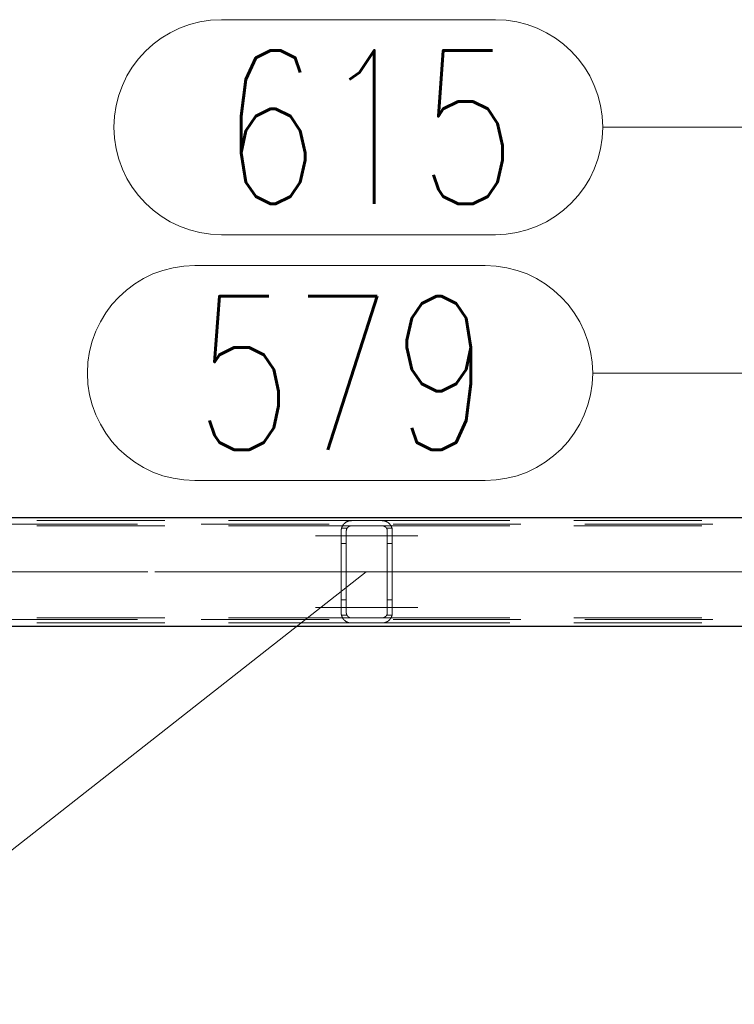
# Model space of a CAD drawing. Header units: millimetres. Extents: x -845 to -83, y 8759 to 9255.
# Tile 120 of 197: x -358 to -344, y 8810 to 8829. Entities that reach past the tile are written whole.
import ezdxf

# ---------------------------------------------------------------- set-up
doc = ezdxf.new("R2010")
doc.units = ezdxf.units.MM
doc.header["$LTSCALE"] = 10
doc.linetypes.add('HIDDEN', pattern=[0.375, 0.25, -0.125])
doc.linetypes.add('MITTE', pattern=[2, 1.25, -0.25, 0.25, -0.25])
for name, color, linetype, lineweight in [('PS_Hidden', 2, 'HIDDEN', 9), ('PS_Mid', 5, 'MITTE', 15), ('PS_Pos', 1, 'Continuous', 15), ('PS_Shape', 161, 'Continuous', 30), ('PS_SOLID', 7, 'Continuous', 30)]:
    doc.layers.add(name, color=color, linetype=linetype, lineweight=lineweight)
doc.styles.add('simplex', font='simplex.shx', dxfattribs={"width": 0.75})

# ---------------------------------------------------------------- blocks, each defined once
blk = doc.blocks.new('*X575')
at = {"layer": 'PS_Hidden', "color": 2, "linetype": 'HIDDEN'}
for p, q in [((-361.74, 8819.096), (-351.84, 8819.096)), ((-351.981, 8819.038), (-351.978, 8819.04)), ((-351.978, 8819.04), (-351.974, 8819.043)), ((-351.974, 8819.043), (-351.971, 8819.046)), ((-351.971, 8819.046), (-351.968, 8819.049)), ((-351.968, 8819.049), (-351.964, 8819.052)), ((-351.964, 8819.052), (-351.961, 8819.055)), ((-351.961, 8819.055), (-351.957, 8819.058)), ((-351.957, 8819.058), (-351.953, 8819.06)), ((-351.953, 8819.06), (-351.949, 8819.063)), ((-351.949, 8819.063), (-351.945, 8819.066)), ((-351.945, 8819.066), (-351.941, 8819.068)), ((-351.941, 8819.068), (-351.937, 8819.07)), ((-351.937, 8819.07), (-351.932, 8819.073)), ((-351.932, 8819.073), (-351.928, 8819.075)), ((-351.928, 8819.075), (-351.923, 8819.077)), ((-351.923, 8819.077), (-351.919, 8819.079)), ((-351.919, 8819.079), (-351.914, 8819.081)), ((-351.914, 8819.081), (-351.909, 8819.083)), ((-351.909, 8819.083), (-351.904, 8819.085)), ((-351.904, 8819.085), (-351.899, 8819.086)), ((-351.899, 8819.086), (-351.894, 8819.088)), ((-351.894, 8819.088), (-351.888, 8819.09)), ((-351.888, 8819.09), (-351.882, 8819.091)), ((-351.882, 8819.091), (-351.876, 8819.092)), ((-351.876, 8819.092), (-351.869, 8819.093)), ((-351.869, 8819.093), (-351.862, 8819.094)), ((-351.862, 8819.094), (-351.855, 8819.095)), ((-351.855, 8819.095), (-351.847, 8819.095)), ((-351.847, 8819.095), (-351.84, 8819.096)), ((-351.84, 8819.096), (-351.24, 8819.096)), ((-351.84, 8819.096), (-351.84, 8819.096)), ((-351.24, 8819.096), (-341.391, 8819.096)), ((-351.24, 8819.096), (-351.233, 8819.095)), ((-351.233, 8819.095), (-351.226, 8819.095)), ((-351.226, 8819.095), (-351.219, 8819.095)), ((-351.219, 8819.095), (-351.212, 8819.094)), ((-351.212, 8819.094), (-351.205, 8819.093)), ((-351.205, 8819.093), (-351.198, 8819.091)), ((-351.198, 8819.091), (-351.191, 8819.09)), ((-351.191, 8819.09), (-351.185, 8819.088)), ((-351.185, 8819.088), (-351.179, 8819.086)), ((-351.179, 8819.086), (-351.173, 8819.084)), ((-351.173, 8819.084), (-351.167, 8819.082)), ((-351.167, 8819.082), (-351.161, 8819.08)), ((-351.161, 8819.08), (-351.156, 8819.077)), ((-351.156, 8819.077), (-351.15, 8819.075)), ((-351.15, 8819.075), (-351.145, 8819.072)), ((-351.145, 8819.072), (-351.14, 8819.069)), ((-351.14, 8819.069), (-351.136, 8819.066)), ((-351.136, 8819.066), (-351.131, 8819.064)), ((-351.131, 8819.064), (-351.127, 8819.061)), ((-351.127, 8819.061), (-351.123, 8819.058)), ((-351.123, 8819.058), (-351.119, 8819.055)), ((-351.119, 8819.055), (-351.115, 8819.052)), ((-351.115, 8819.052), (-351.111, 8819.049)), ((-351.111, 8819.049), (-351.108, 8819.046)), ((-351.108, 8819.046), (-351.104, 8819.043)), ((-351.104, 8819.043), (-351.101, 8819.04)), ((-351.101, 8819.04), (-351.098, 8819.037)), ((-411.025, 8819.026), (-311.275, 8819.026)), ((-361.74, 8818.996), (-351.84, 8818.996)), ((-352.04, 8818.901), (-352.039, 8818.906)), ((-352.04, 8818.896), (-352.04, 8818.901)), ((-352.04, 8817.296), (-352.04, 8818.896)), ((-352.039, 8818.917), (-352.038, 8818.922)), ((-352.039, 8818.911), (-352.039, 8818.917)), ((-352.039, 8818.906), (-352.039, 8818.911)), ((-352.038, 8818.922), (-352.037, 8818.927)), ((-352.037, 8818.927), (-352.036, 8818.932)), ((-352.036, 8818.932), (-352.035, 8818.937)), ((-352.035, 8818.937), (-352.034, 8818.942)), ((-352.034, 8818.942), (-352.033, 8818.947)), ((-352.033, 8818.947), (-352.032, 8818.951)), ((-351.926, 8818.946), (-352.033, 8818.946)), ((-352.032, 8818.951), (-352.03, 8818.956)), ((-352.03, 8818.956), (-352.029, 8818.961)), ((-352.029, 8818.961), (-352.027, 8818.965)), ((-352.027, 8818.965), (-352.025, 8818.97)), ((-352.025, 8818.97), (-352.023, 8818.974)), ((-352.023, 8818.974), (-352.021, 8818.979)), ((-352.021, 8818.979), (-352.019, 8818.983)), ((-352.019, 8818.983), (-352.017, 8818.987)), ((-352.017, 8818.987), (-352.015, 8818.991)), ((-352.015, 8818.991), (-352.013, 8818.995)), ((-352.013, 8818.995), (-352.01, 8818.999)), ((-352.01, 8818.999), (-352.008, 8819.003)), ((-352.008, 8819.003), (-352.005, 8819.007)), ((-352.005, 8819.007), (-352.003, 8819.011)), ((-352.003, 8819.011), (-352, 8819.015)), ((-352, 8819.015), (-351.998, 8819.018)), ((-351.998, 8819.018), (-351.995, 8819.022)), ((-351.995, 8819.022), (-351.992, 8819.025)), ((-351.992, 8819.025), (-351.989, 8819.028)), ((-351.989, 8819.028), (-351.986, 8819.031)), ((-351.986, 8819.031), (-351.984, 8819.035)), ((-351.984, 8819.035), (-351.981, 8819.038)), ((-351.939, 8818.903), (-351.94, 8818.9)), ((-351.94, 8818.9), (-351.94, 8818.898)), ((-351.94, 8818.898), (-351.94, 8818.896)), ((-351.94, 8818.896), (-351.94, 8817.296)), ((-351.938, 8818.912), (-351.939, 8818.91)), ((-351.939, 8818.91), (-351.939, 8818.907)), ((-351.939, 8818.907), (-351.939, 8818.905)), ((-351.939, 8818.905), (-351.939, 8818.903)), ((-351.937, 8818.917), (-351.938, 8818.914)), ((-351.938, 8818.914), (-351.938, 8818.912)), ((-351.936, 8818.921), (-351.937, 8818.919)), ((-351.937, 8818.919), (-351.937, 8818.917)), ((-351.935, 8818.926), (-351.936, 8818.923)), ((-351.936, 8818.923), (-351.936, 8818.921)), ((-351.934, 8818.928), (-351.935, 8818.926)), ((-351.933, 8818.93), (-351.934, 8818.928)), ((-351.932, 8818.934), (-351.933, 8818.932)), ((-351.933, 8818.932), (-351.933, 8818.93)), ((-351.931, 8818.937), (-351.932, 8818.934)), ((-351.93, 8818.939), (-351.931, 8818.937)), ((-351.929, 8818.941), (-351.93, 8818.939)), ((-351.928, 8818.943), (-351.929, 8818.941)), ((-351.927, 8818.945), (-351.928, 8818.943)), ((-351.925, 8818.947), (-351.927, 8818.945)), ((-351.924, 8818.949), (-351.925, 8818.947)), ((-351.923, 8818.951), (-351.924, 8818.949)), ((-351.922, 8818.953), (-351.923, 8818.951)), ((-351.921, 8818.954), (-351.922, 8818.953)), ((-351.919, 8818.956), (-351.921, 8818.954)), ((-351.918, 8818.958), (-351.919, 8818.956)), ((-351.916, 8818.96), (-351.918, 8818.958)), ((-351.915, 8818.961), (-351.916, 8818.96)), ((-351.913, 8818.963), (-351.915, 8818.961)), ((-351.912, 8818.965), (-351.913, 8818.963)), ((-351.91, 8818.966), (-351.912, 8818.965)), ((-351.909, 8818.968), (-351.91, 8818.966)), ((-351.907, 8818.969), (-351.909, 8818.968)), ((-351.905, 8818.971), (-351.907, 8818.969)), ((-351.904, 8818.972), (-351.905, 8818.971)), ((-351.902, 8818.974), (-351.904, 8818.972)), ((-351.9, 8818.976), (-351.902, 8818.974)), ((-351.898, 8818.977), (-351.9, 8818.976)), ((-351.896, 8818.978), (-351.898, 8818.977)), ((-351.893, 8818.98), (-351.896, 8818.978)), ((-351.891, 8818.981), (-351.893, 8818.98)), ((-351.889, 8818.983), (-351.891, 8818.981)), ((-351.887, 8818.984), (-351.889, 8818.983)), ((-351.884, 8818.985), (-351.887, 8818.984)), ((-351.882, 8818.986), (-351.884, 8818.985)), ((-351.879, 8818.987), (-351.882, 8818.986)), ((-351.877, 8818.988), (-351.879, 8818.987)), ((-351.875, 8818.989), (-351.877, 8818.988)), ((-351.872, 8818.99), (-351.875, 8818.989)), ((-351.869, 8818.991), (-351.872, 8818.99)), ((-351.866, 8818.992), (-351.869, 8818.991)), ((-351.863, 8818.993), (-351.866, 8818.992)), ((-351.86, 8818.993), (-351.863, 8818.993)), ((-351.857, 8818.994), (-351.86, 8818.993)), ((-351.853, 8818.995), (-351.857, 8818.994)), ((-351.85, 8818.995), (-351.853, 8818.995)), ((-351.847, 8818.995), (-351.85, 8818.995)), ((-351.843, 8818.996), (-351.847, 8818.995)), ((-351.84, 8818.996), (-351.843, 8818.996)), ((-351.24, 8818.996), (-351.84, 8818.996)), ((-351.24, 8818.996), (-341.6, 8818.996)), ((-351.237, 8818.996), (-351.24, 8818.996)), ((-351.234, 8818.995), (-351.237, 8818.996)), ((-351.231, 8818.995), (-351.234, 8818.995)), ((-351.227, 8818.995), (-351.231, 8818.995)), ((-351.224, 8818.994), (-351.227, 8818.995)), ((-351.221, 8818.994), (-351.224, 8818.994)), ((-351.218, 8818.993), (-351.221, 8818.994)), ((-351.214, 8818.992), (-351.218, 8818.993)), ((-351.211, 8818.991), (-351.214, 8818.992)), ((-351.208, 8818.991), (-351.211, 8818.991)), ((-351.205, 8818.989), (-351.208, 8818.991)), ((-351.202, 8818.988), (-351.205, 8818.989)), ((-351.199, 8818.987), (-351.202, 8818.988)), ((-351.197, 8818.986), (-351.199, 8818.987)), ((-351.194, 8818.984), (-351.197, 8818.986)), ((-351.191, 8818.983), (-351.194, 8818.984)), ((-351.188, 8818.981), (-351.191, 8818.983)), ((-351.186, 8818.98), (-351.188, 8818.981)), ((-351.183, 8818.978), (-351.186, 8818.98)), ((-351.181, 8818.977), (-351.183, 8818.978)), ((-351.179, 8818.975), (-351.181, 8818.977)), ((-351.177, 8818.973), (-351.179, 8818.975)), ((-351.175, 8818.972), (-351.177, 8818.973)), ((-351.173, 8818.97), (-351.175, 8818.972)), ((-351.171, 8818.968), (-351.173, 8818.97)), ((-351.169, 8818.967), (-351.171, 8818.968)), ((-351.168, 8818.965), (-351.169, 8818.967)), ((-351.166, 8818.963), (-351.168, 8818.965)), ((-351.164, 8818.961), (-351.166, 8818.963)), ((-351.163, 8818.959), (-351.164, 8818.961)), ((-351.161, 8818.958), (-351.163, 8818.959)), ((-351.16, 8818.956), (-351.161, 8818.958)), ((-351.158, 8818.954), (-351.16, 8818.956)), ((-351.157, 8818.952), (-351.158, 8818.954)), ((-351.156, 8818.95), (-351.157, 8818.952)), ((-351.155, 8818.948), (-351.156, 8818.95)), ((-351.153, 8818.946), (-351.155, 8818.948)), ((-351.152, 8818.944), (-351.153, 8818.946)), ((-351.153, 8818.946), (-351.046, 8818.946)), ((-351.151, 8818.942), (-351.152, 8818.944)), ((-351.15, 8818.94), (-351.151, 8818.942)), ((-351.149, 8818.938), (-351.15, 8818.94)), ((-351.148, 8818.936), (-351.149, 8818.938)), ((-351.147, 8818.934), (-351.148, 8818.936)), ((-351.147, 8818.932), (-351.147, 8818.934)), ((-351.146, 8818.93), (-351.147, 8818.932)), ((-351.145, 8818.928), (-351.146, 8818.93)), ((-351.144, 8818.926), (-351.145, 8818.928)), ((-351.144, 8818.924), (-351.144, 8818.926)), ((-351.143, 8818.922), (-351.144, 8818.924)), ((-351.143, 8818.92), (-351.143, 8818.922)), ((-351.142, 8818.918), (-351.143, 8818.92)), ((-351.142, 8818.916), (-351.142, 8818.918)), ((-351.141, 8818.914), (-351.142, 8818.916)), ((-351.141, 8818.912), (-351.141, 8818.914)), ((-351.141, 8818.91), (-351.141, 8818.912)), ((-351.14, 8818.908), (-351.141, 8818.91)), ((-351.14, 8818.906), (-351.14, 8818.908)), ((-351.14, 8818.903), (-351.14, 8818.906)), ((-351.14, 8818.902), (-351.14, 8818.903)), ((-351.14, 8818.9), (-351.14, 8818.902)), ((-351.14, 8818.898), (-351.14, 8818.9)), ((-351.14, 8818.896), (-351.14, 8818.898)), ((-351.14, 8817.296), (-351.14, 8818.896)), ((-351.098, 8819.037), (-351.095, 8819.033)), ((-351.095, 8819.033), (-351.091, 8819.03)), ((-351.091, 8819.03), (-351.088, 8819.026)), ((-351.088, 8819.026), (-351.086, 8819.023)), ((-351.086, 8819.023), (-351.083, 8819.019)), ((-351.083, 8819.019), (-351.08, 8819.016)), ((-351.08, 8819.016), (-351.077, 8819.012)), ((-351.077, 8819.012), (-351.075, 8819.009)), ((-351.075, 8819.009), (-351.072, 8819.005)), ((-351.072, 8819.005), (-351.07, 8819.001)), ((-351.07, 8819.001), (-351.067, 8818.997)), ((-351.067, 8818.997), (-351.065, 8818.993)), ((-351.065, 8818.993), (-351.063, 8818.989)), ((-351.063, 8818.989), (-351.061, 8818.985)), ((-351.061, 8818.985), (-351.059, 8818.981)), ((-351.059, 8818.981), (-351.057, 8818.977)), ((-351.057, 8818.977), (-351.055, 8818.973)), ((-351.055, 8818.973), (-351.054, 8818.969)), ((-351.054, 8818.969), (-351.052, 8818.965)), ((-351.052, 8818.965), (-351.051, 8818.96)), ((-351.051, 8818.96), (-351.049, 8818.956)), ((-351.049, 8818.956), (-351.048, 8818.952)), ((-351.048, 8818.952), (-351.047, 8818.948)), ((-351.047, 8818.948), (-351.046, 8818.943)), ((-351.046, 8818.943), (-351.045, 8818.939)), ((-351.045, 8818.939), (-351.044, 8818.935)), ((-351.044, 8818.935), (-351.043, 8818.93)), ((-351.043, 8818.93), (-351.042, 8818.926)), ((-351.042, 8818.926), (-351.041, 8818.922)), ((-351.041, 8818.922), (-351.041, 8818.917)), ((-351.041, 8818.917), (-351.041, 8818.913)), ((-351.041, 8818.913), (-351.04, 8818.909)), ((-351.04, 8818.909), (-351.04, 8818.904)), ((-351.04, 8818.904), (-351.04, 8818.9)), ((-351.04, 8818.9), (-351.04, 8818.896)), ((-351.04, 8818.896), (-351.04, 8818.896)), ((-351.04, 8818.896), (-351.04, 8817.296)), ((-351.94, 8818.646), (-352.04, 8818.646)), ((-351.14, 8818.646), (-351.04, 8818.646)), ((-351.94, 8817.546), (-352.04, 8817.546)), ((-351.14, 8817.546), (-351.04, 8817.546)), ((-411.025, 8817.166), (-311.275, 8817.166)), ((-361.74, 8817.196), (-351.84, 8817.196)), ((-352.04, 8817.29), (-352.04, 8817.296)), ((-352.039, 8817.285), (-352.04, 8817.29)), ((-352.039, 8817.28), (-352.039, 8817.285)), ((-352.039, 8817.275), (-352.039, 8817.28)), ((-352.038, 8817.269), (-352.039, 8817.275)), ((-352.037, 8817.264), (-352.038, 8817.269)), ((-352.036, 8817.259), (-352.037, 8817.264)), ((-352.035, 8817.254), (-352.036, 8817.259)), ((-352.034, 8817.249), (-352.035, 8817.254)), ((-352.033, 8817.245), (-352.034, 8817.249)), ((-351.926, 8817.246), (-352.033, 8817.246)), ((-352.032, 8817.24), (-352.033, 8817.245)), ((-352.03, 8817.235), (-352.032, 8817.24)), ((-352.029, 8817.23), (-352.03, 8817.235)), ((-352.027, 8817.226), (-352.029, 8817.23)), ((-352.025, 8817.221), (-352.027, 8817.226)), ((-352.023, 8817.217), (-352.025, 8817.221)), ((-352.021, 8817.212), (-352.023, 8817.217)), ((-352.019, 8817.208), (-352.021, 8817.212)), ((-352.017, 8817.204), (-352.019, 8817.208)), ((-352.015, 8817.2), (-352.017, 8817.204)), ((-352.013, 8817.196), (-352.015, 8817.2)), ((-352.01, 8817.192), (-352.013, 8817.196)), ((-352.008, 8817.188), (-352.01, 8817.192)), ((-352.005, 8817.184), (-352.008, 8817.188)), ((-352.003, 8817.18), (-352.005, 8817.184)), ((-352, 8817.177), (-352.003, 8817.18)), ((-351.998, 8817.173), (-352, 8817.177)), ((-351.995, 8817.17), (-351.998, 8817.173)), ((-351.992, 8817.166), (-351.995, 8817.17)), ((-351.989, 8817.163), (-351.992, 8817.166)), ((-351.986, 8817.16), (-351.989, 8817.163)), ((-351.984, 8817.157), (-351.986, 8817.16)), ((-351.981, 8817.154), (-351.984, 8817.157)), ((-351.978, 8817.151), (-351.981, 8817.154)), ((-351.974, 8817.148), (-351.978, 8817.151)), ((-351.971, 8817.145), (-351.974, 8817.148)), ((-351.968, 8817.142), (-351.971, 8817.145)), ((-351.964, 8817.139), (-351.968, 8817.142)), ((-351.961, 8817.136), (-351.964, 8817.139)), ((-351.957, 8817.134), (-351.961, 8817.136)), ((-351.953, 8817.131), (-351.957, 8817.134)), ((-351.949, 8817.128), (-351.953, 8817.131)), ((-351.945, 8817.126), (-351.949, 8817.128)), ((-351.941, 8817.123), (-351.945, 8817.126)), ((-351.937, 8817.121), (-351.941, 8817.123)), ((-351.94, 8817.296), (-351.94, 8817.293)), ((-351.94, 8817.293), (-351.94, 8817.291)), ((-351.94, 8817.291), (-351.939, 8817.289)), ((-351.939, 8817.289), (-351.939, 8817.286)), ((-351.939, 8817.286), (-351.939, 8817.284)), ((-351.939, 8817.284), (-351.939, 8817.281)), ((-351.939, 8817.281), (-351.938, 8817.279)), ((-351.938, 8817.279), (-351.938, 8817.277)), ((-351.938, 8817.277), (-351.937, 8817.275)), ((-351.937, 8817.275), (-351.937, 8817.272)), ((-351.937, 8817.272), (-351.936, 8817.27)), ((-351.932, 8817.118), (-351.937, 8817.121)), ((-351.936, 8817.27), (-351.936, 8817.268)), ((-351.936, 8817.268), (-351.935, 8817.266)), ((-351.935, 8817.266), (-351.934, 8817.263)), ((-351.934, 8817.263), (-351.933, 8817.261)), ((-351.933, 8817.261), (-351.933, 8817.259)), ((-351.933, 8817.259), (-351.932, 8817.257)), ((-351.932, 8817.257), (-351.931, 8817.255)), ((-351.928, 8817.116), (-351.932, 8817.118)), ((-351.931, 8817.255), (-351.93, 8817.253)), ((-351.93, 8817.253), (-351.929, 8817.25)), ((-351.929, 8817.25), (-351.928, 8817.248)), ((-351.928, 8817.248), (-351.927, 8817.246)), ((-351.923, 8817.114), (-351.928, 8817.116)), ((-351.927, 8817.246), (-351.925, 8817.244)), ((-351.925, 8817.244), (-351.924, 8817.242)), ((-351.924, 8817.242), (-351.923, 8817.241)), ((-351.923, 8817.241), (-351.922, 8817.239)), ((-351.922, 8817.239), (-351.921, 8817.237)), ((-351.921, 8817.237), (-351.919, 8817.235)), ((-351.919, 8817.235), (-351.918, 8817.233)), ((-351.918, 8817.233), (-351.916, 8817.231)), ((-351.916, 8817.231), (-351.915, 8817.23)), ((-351.915, 8817.23), (-351.913, 8817.228)), ((-351.913, 8817.228), (-351.912, 8817.226)), ((-351.912, 8817.226), (-351.91, 8817.225)), ((-351.91, 8817.225), (-351.909, 8817.223)), ((-351.909, 8817.223), (-351.907, 8817.222)), ((-351.907, 8817.222), (-351.905, 8817.22)), ((-351.905, 8817.22), (-351.904, 8817.219)), ((-351.904, 8817.219), (-351.902, 8817.217)), ((-351.902, 8817.217), (-351.9, 8817.216)), ((-351.9, 8817.216), (-351.898, 8817.214)), ((-351.898, 8817.214), (-351.896, 8817.213)), ((-351.896, 8817.213), (-351.893, 8817.211)), ((-351.893, 8817.211), (-351.891, 8817.21)), ((-351.891, 8817.21), (-351.889, 8817.209)), ((-351.889, 8817.209), (-351.887, 8817.207)), ((-351.887, 8817.207), (-351.884, 8817.206)), ((-351.884, 8817.206), (-351.882, 8817.205)), ((-351.882, 8817.205), (-351.879, 8817.204)), ((-351.879, 8817.204), (-351.877, 8817.203)), ((-351.877, 8817.203), (-351.875, 8817.202)), ((-351.875, 8817.202), (-351.872, 8817.201)), ((-351.872, 8817.201), (-351.869, 8817.2)), ((-351.869, 8817.2), (-351.866, 8817.199)), ((-351.866, 8817.199), (-351.863, 8817.198)), ((-351.863, 8817.198), (-351.86, 8817.198)), ((-351.86, 8817.198), (-351.857, 8817.197)), ((-351.857, 8817.197), (-351.853, 8817.197)), ((-351.853, 8817.197), (-351.85, 8817.196)), ((-351.85, 8817.196), (-351.847, 8817.196)), ((-351.847, 8817.196), (-351.843, 8817.196)), ((-351.843, 8817.196), (-351.84, 8817.196)), ((-351.84, 8817.196), (-351.24, 8817.196)), ((-351.84, 8817.196), (-351.84, 8817.196)), ((-351.24, 8817.196), (-341.6, 8817.196)), ((-351.24, 8817.196), (-351.237, 8817.196)), ((-351.237, 8817.196), (-351.234, 8817.196)), ((-351.234, 8817.196), (-351.231, 8817.196)), ((-351.231, 8817.196), (-351.227, 8817.196)), ((-351.227, 8817.196), (-351.224, 8817.197)), ((-351.224, 8817.197), (-351.221, 8817.197)), ((-351.221, 8817.197), (-351.218, 8817.198)), ((-351.218, 8817.198), (-351.214, 8817.199)), ((-351.214, 8817.199), (-351.211, 8817.2)), ((-351.211, 8817.2), (-351.208, 8817.201)), ((-351.208, 8817.201), (-351.205, 8817.202)), ((-351.205, 8817.202), (-351.202, 8817.203)), ((-351.202, 8817.203), (-351.199, 8817.204)), ((-351.199, 8817.204), (-351.197, 8817.205)), ((-351.197, 8817.205), (-351.194, 8817.207)), ((-351.194, 8817.207), (-351.191, 8817.208)), ((-351.191, 8817.208), (-351.188, 8817.21)), ((-351.188, 8817.21), (-351.186, 8817.211)), ((-351.186, 8817.211), (-351.183, 8817.213)), ((-351.183, 8817.213), (-351.181, 8817.215)), ((-351.181, 8817.215), (-351.179, 8817.216)), ((-351.179, 8817.216), (-351.177, 8817.218)), ((-351.177, 8817.218), (-351.175, 8817.22)), ((-351.175, 8817.22), (-351.173, 8817.221)), ((-351.173, 8817.221), (-351.171, 8817.223)), ((-351.171, 8817.223), (-351.169, 8817.225)), ((-351.169, 8817.225), (-351.168, 8817.226)), ((-351.168, 8817.226), (-351.166, 8817.228)), ((-351.166, 8817.228), (-351.164, 8817.23)), ((-351.164, 8817.23), (-351.163, 8817.232)), ((-351.163, 8817.232), (-351.161, 8817.234)), ((-351.161, 8817.234), (-351.16, 8817.235)), ((-351.16, 8817.235), (-351.158, 8817.237)), ((-351.158, 8817.237), (-351.157, 8817.239)), ((-351.157, 8817.239), (-351.156, 8817.241)), ((-351.156, 8817.241), (-351.155, 8817.243)), ((-351.15, 8817.117), (-351.156, 8817.114)), ((-351.155, 8817.243), (-351.153, 8817.245)), ((-351.153, 8817.245), (-351.152, 8817.247)), ((-351.153, 8817.246), (-351.046, 8817.246)), ((-351.152, 8817.247), (-351.151, 8817.249)), ((-351.151, 8817.249), (-351.15, 8817.251)), ((-351.15, 8817.251), (-351.149, 8817.253)), ((-351.145, 8817.119), (-351.15, 8817.117)), ((-351.149, 8817.253), (-351.148, 8817.255)), ((-351.148, 8817.255), (-351.147, 8817.257)), ((-351.147, 8817.259), (-351.146, 8817.261)), ((-351.147, 8817.257), (-351.147, 8817.259)), ((-351.146, 8817.261), (-351.145, 8817.263)), ((-351.145, 8817.263), (-351.144, 8817.265)), ((-351.14, 8817.122), (-351.145, 8817.119)), ((-351.144, 8817.267), (-351.143, 8817.269)), ((-351.144, 8817.265), (-351.144, 8817.267)), ((-351.143, 8817.271), (-351.142, 8817.273)), ((-351.143, 8817.269), (-351.143, 8817.271)), ((-351.142, 8817.275), (-351.141, 8817.278)), ((-351.142, 8817.273), (-351.142, 8817.275)), ((-351.141, 8817.282), (-351.14, 8817.284)), ((-351.141, 8817.28), (-351.141, 8817.282)), ((-351.141, 8817.278), (-351.141, 8817.28)), ((-351.14, 8817.294), (-351.14, 8817.296)), ((-351.14, 8817.296), (-351.14, 8817.296)), ((-351.14, 8817.292), (-351.14, 8817.294)), ((-351.14, 8817.29), (-351.14, 8817.292)), ((-351.14, 8817.288), (-351.14, 8817.29)), ((-351.14, 8817.286), (-351.14, 8817.288)), ((-351.14, 8817.284), (-351.14, 8817.286)), ((-351.136, 8817.125), (-351.14, 8817.122)), ((-351.131, 8817.128), (-351.136, 8817.125)), ((-351.127, 8817.131), (-351.131, 8817.128)), ((-351.123, 8817.133), (-351.127, 8817.131)), ((-351.119, 8817.136), (-351.123, 8817.133)), ((-351.115, 8817.139), (-351.119, 8817.136)), ((-351.111, 8817.142), (-351.115, 8817.139)), ((-351.108, 8817.145), (-351.111, 8817.142)), ((-351.104, 8817.148), (-351.108, 8817.145)), ((-351.101, 8817.151), (-351.104, 8817.148)), ((-351.098, 8817.155), (-351.101, 8817.151)), ((-351.095, 8817.158), (-351.098, 8817.155)), ((-351.091, 8817.161), (-351.095, 8817.158)), ((-351.088, 8817.165), (-351.091, 8817.161)), ((-351.086, 8817.168), (-351.088, 8817.165)), ((-351.083, 8817.172), (-351.086, 8817.168)), ((-351.08, 8817.175), (-351.083, 8817.172)), ((-351.077, 8817.179), (-351.08, 8817.175)), ((-351.075, 8817.183), (-351.077, 8817.179)), ((-351.072, 8817.186), (-351.075, 8817.183)), ((-351.07, 8817.19), (-351.072, 8817.186)), ((-351.067, 8817.194), (-351.07, 8817.19)), ((-351.065, 8817.198), (-351.067, 8817.194)), ((-351.063, 8817.202), (-351.065, 8817.198)), ((-351.061, 8817.206), (-351.063, 8817.202)), ((-351.059, 8817.21), (-351.061, 8817.206)), ((-351.057, 8817.214), (-351.059, 8817.21)), ((-351.055, 8817.218), (-351.057, 8817.214)), ((-351.054, 8817.222), (-351.055, 8817.218)), ((-351.052, 8817.227), (-351.054, 8817.222)), ((-351.051, 8817.231), (-351.052, 8817.227)), ((-351.049, 8817.235), (-351.051, 8817.231)), ((-351.048, 8817.239), (-351.049, 8817.235)), ((-351.047, 8817.244), (-351.048, 8817.239)), ((-351.046, 8817.248), (-351.047, 8817.244)), ((-351.045, 8817.252), (-351.046, 8817.248)), ((-351.044, 8817.257), (-351.045, 8817.252)), ((-351.043, 8817.261), (-351.044, 8817.257)), ((-351.042, 8817.265), (-351.043, 8817.261)), ((-351.041, 8817.27), (-351.042, 8817.265)), ((-351.04, 8817.283), (-351.041, 8817.278)), ((-351.041, 8817.278), (-351.041, 8817.274)), ((-351.041, 8817.274), (-351.041, 8817.27)), ((-351.04, 8817.296), (-351.04, 8817.291)), ((-351.04, 8817.291), (-351.04, 8817.287)), ((-351.04, 8817.287), (-351.04, 8817.283)), ((-361.74, 8817.096), (-351.84, 8817.096)), ((-351.919, 8817.112), (-351.923, 8817.114)), ((-351.914, 8817.11), (-351.919, 8817.112)), ((-351.909, 8817.108), (-351.914, 8817.11)), ((-351.904, 8817.106), (-351.909, 8817.108)), ((-351.899, 8817.105), (-351.904, 8817.106)), ((-351.894, 8817.103), (-351.899, 8817.105)), ((-351.888, 8817.102), (-351.894, 8817.103)), ((-351.882, 8817.1), (-351.888, 8817.102)), ((-351.876, 8817.099), (-351.882, 8817.1)), ((-351.869, 8817.098), (-351.876, 8817.099)), ((-351.862, 8817.097), (-351.869, 8817.098)), ((-351.855, 8817.096), (-351.862, 8817.097)), ((-351.847, 8817.096), (-351.855, 8817.096)), ((-351.84, 8817.096), (-351.847, 8817.096)), ((-351.24, 8817.096), (-351.84, 8817.096)), ((-351.24, 8817.096), (-341.391, 8817.096)), ((-351.233, 8817.096), (-351.24, 8817.096)), ((-351.24, 8817.096), (-351.24, 8817.096)), ((-351.226, 8817.096), (-351.233, 8817.096)), ((-351.219, 8817.097), (-351.226, 8817.096)), ((-351.212, 8817.098), (-351.219, 8817.097)), ((-351.205, 8817.099), (-351.212, 8817.098)), ((-351.198, 8817.1), (-351.205, 8817.099)), ((-351.191, 8817.102), (-351.198, 8817.1)), ((-351.185, 8817.103), (-351.191, 8817.102)), ((-351.179, 8817.105), (-351.185, 8817.103)), ((-351.173, 8817.107), (-351.179, 8817.105)), ((-351.167, 8817.109), (-351.173, 8817.107)), ((-351.161, 8817.112), (-351.167, 8817.109)), ((-351.156, 8817.114), (-351.161, 8817.112))]:
    blk.add_line(p, q, dxfattribs=at)
at = {"layer": 'PS_Mid', "color": 5, "linetype": 'MITTE'}
for p, q in [((-352.54, 8818.796), (-351.426, 8818.796)), ((-352.54, 8818.796), (-351.44, 8818.796)), ((-350.54, 8818.796), (-351.64, 8818.796)), ((-350.54, 8818.796), (-351.64, 8818.796)), ((-413.323, 8818.096), (-308.977, 8818.096)), ((-395.683, 8818.096), (-338.896, 8818.096)), ((-351.54, 8818.096), (-351.54, 8818.096)), ((-352.54, 8817.396), (-351.426, 8817.396)), ((-352.54, 8817.396), (-351.44, 8817.396)), ((-350.54, 8817.396), (-351.64, 8817.396)), ((-350.54, 8817.396), (-351.64, 8817.396))]:
    blk.add_line(p, q, dxfattribs=at)
at = {"layer": 'PS_SOLID', "color": 7, "linetype": 'Continuous'}
for p, q in [((-411.025, 8819.156), (-311.275, 8819.156)), ((-411.025, 8817.036), (-311.275, 8817.036))]:
    blk.add_line(p, q, dxfattribs=at)
blk = doc.blocks.new('*X597')
at = {"color": 1}
for p, q in [((-354.383, 8828.883), (-349.026, 8828.883)), ((-346.926, 8826.783), (-341.926, 8826.783)), ((-341.04, 8818.096), (-341.926, 8826.783)), ((-354.383, 8824.683), (-349.026, 8824.683))]:
    blk.add_line(p, q, dxfattribs=at)
for centre, start, end in [((-354.383, 8826.783), 90, 270), ((-349.026, 8826.783), 270, 90)]:
    blk.add_arc(centre, 2.1, start, end, dxfattribs=at)
at = {"color": 30, "style": 'simplex', "width": 0.75}
blk.add_text('615', height=3, dxfattribs=at).set_placement((-354.383, 8825.283))
blk = doc.blocks.new('*X598')
at = {"color": 1}
for p, q in [((-354.902, 8824.08), (-349.223, 8824.08)), ((-347.123, 8821.98), (-342.123, 8821.98)), ((-341.04, 8818.096), (-342.123, 8821.98)), ((-354.902, 8819.88), (-349.223, 8819.88))]:
    blk.add_line(p, q, dxfattribs=at)
for centre, start, end in [((-354.902, 8821.98), 90, 270), ((-349.223, 8821.98), 270, 90)]:
    blk.add_arc(centre, 2.1, start, end, dxfattribs=at)
at = {"color": 30, "style": 'simplex', "width": 0.75}
blk.add_text('579', height=3, dxfattribs=at).set_placement((-354.902, 8820.48))
blk = doc.blocks.new('*X751')
at = {"color": 1}
for p, q in [((-351.549, 8818.096), (-359.649, 8811.746)), ((-372.428, 8813.846), (-366.749, 8813.846)), ((-364.649, 8811.746), (-359.649, 8811.746)), ((-372.428, 8809.646), (-366.749, 8809.646))]:
    blk.add_line(p, q, dxfattribs=at)
for centre, start, end in [((-372.428, 8811.746), 90, 270), ((-366.749, 8811.746), 270, 90)]:
    blk.add_arc(centre, 2.1, start, end, dxfattribs=at)
at = {"color": 30, "style": 'simplex', "width": 0.75}
blk.add_text('589', height=3, dxfattribs=at).set_placement((-372.428, 8810.246))

msp = doc.modelspace()

# ---------------------------------------------------------------- block references
at = {"layer": 'PS_Pos'}
for name in ['*X597', '*X598', '*X751']:
    msp.add_blockref(name, (0, 0), dxfattribs=at)
at = {"layer": 'PS_Shape', "color": 31}
msp.add_blockref('*X575', (0, 0), dxfattribs=at)

doc.saveas('drawing.dxf')
